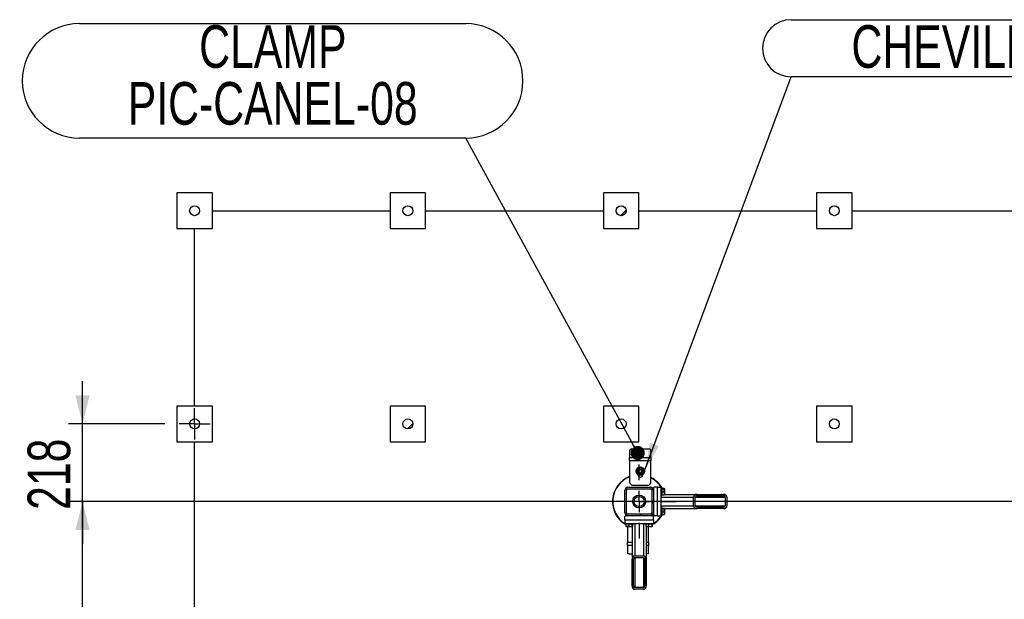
# Model space of a CAD drawing. Header units: millimetres. Extents: x 5 to 589, y 5 to 415.
# Tile 103 of 120: x 408 to 478, y 262 to 303. Entities that reach past the tile are written whole.
import ezdxf

# ---------------------------------------------------------------- set-up
doc = ezdxf.new("R2010")
doc.units = ezdxf.units.MM
doc.linetypes.add('CENTERX2', pattern=[20.32, 12.7, -2.54, 2.54, -2.54])
for name, color, linetype in [('COTES', 1, 'Continuous'), ('NOTES', 6, 'Continuous'), ('TRAIT-FINS', 9, 'Continuous'), ('TRAIT-MIXTES', 3, 'CENTERX2')]:
    doc.layers.add(name, color=color, linetype=linetype)
doc.layers.add('TRAIT-FORT', color=4, linetype='Continuous', lineweight=25)
doc.styles.add('SLDTEXTSTYLE0', font='TXT', dxfattribs={"width": 0.75})
doc.dimstyles.new('SLDDIMSTYLE0', dxfattribs={"dimtxt": 3, "dimasz": 2, "dimexe": 0, "dimexo": 0.0625, "dimgap": 0.75, "dimtad": 1, "dimdec": 0, "dimlfac": 40, "dimrnd": 1e-09, "dimzin": 12, "dimdsep": 46, "dimtxsty": 'SLDTEXTSTYLE0', "dimsah": 1, "dimcen": 0.09, "dimadec": 0, "dimazin": 3, "dimtfac": 1, "dimtdec": 0, "dimtofl": 0, "dimtmove": 0, "dimatfit": 3, "dimfxl": 1, "dimfrac": 2, "dimtolj": 1, "dimtzin": 12, "dimarcsym": 0})
doc.dimstyles.new('SLDDIMSTYLE1', dxfattribs={"dimtxt": 3, "dimasz": 2, "dimexe": 0, "dimexo": 0.0625, "dimgap": 0.75, "dimtad": 1, "dimdec": 0, "dimlfac": 40, "dimrnd": 1e-09, "dimzin": 12, "dimdsep": 46, "dimtxsty": 'SLDTEXTSTYLE0', "dimsah": 1, "dimcen": 0.09, "dimadec": 0, "dimazin": 3, "dimtfac": 1, "dimtdec": 0, "dimtmove": 0, "dimatfit": 0, "dimfxl": 1, "dimfrac": 2, "dimtolj": 1, "dimtzin": 12, "dimarcsym": 0})
doc.dimstyles.new('SLDDIMSTYLE2', dxfattribs={"dimtxt": 0.18, "dimasz": 1, "dimexe": 0, "dimexo": 0.0625, "dimgap": 0, "dimtad": 0, "dimtih": 1, "dimtoh": 1, "dimdec": 0, "dimrnd": 1e-09, "dimzin": 0, "dimdsep": 46, "dimtxsty": 'Standard', "dimblk1": 'DOT', "dimblk2": 'DOT', "dimsah": 1, "dimcen": 0.09, "dimadec": 0, "dimazin": 0, "dimtfac": 1, "dimtdec": 0, "dimtofl": 0, "dimtmove": 0, "dimatfit": 3, "dimldrblk": 'DOT', "dimfxl": 1, "dimfrac": 2, "dimtolj": 1, "dimtzin": 0, "dimarcsym": 0})
doc.dimstyles.new('SLDDIMSTYLE3', dxfattribs={"dimtxt": 0.18, "dimasz": 2, "dimexe": 0, "dimexo": 0.0625, "dimgap": 0, "dimtad": 0, "dimtih": 1, "dimtoh": 1, "dimdec": 0, "dimrnd": 1e-09, "dimzin": 0, "dimdsep": 46, "dimtxsty": 'Standard', "dimsah": 1, "dimcen": 0.09, "dimadec": 0, "dimazin": 0, "dimtfac": 2, "dimtdec": 0, "dimtofl": 0, "dimtmove": 0, "dimatfit": 3, "dimfxl": 1, "dimfrac": 2, "dimtolj": 1, "dimtzin": 0, "dimarcsym": 0})

# ---------------------------------------------------------------- blocks, each defined once
blk = doc.blocks.new('_D_6')
at = {"layer": 'COTES', "color": 1, "transparency": 16777216}
for p, q in [((448.475, 269.017), (411.922, 269.017)), ((412.922, 170.517), (412.922, 269.017)), ((472.225, 170.517), (411.922, 170.517))]:
    blk.add_line(p, q, dxfattribs=at)
for points in [[(412.922, 269.017), (412.422, 267.017), (413.422, 267.017)], [(412.922, 170.517), (413.422, 172.517), (412.422, 172.517)]]:
    blk.add_solid(points, dxfattribs=at)
at = {"layer": 'COTES', "color": 1, "transparency": 16777216, "insert": (409.055, 215.333), "char_height": 3, "attachment_point": 1, "rotation": 90, "style": 'SLDTEXTSTYLE0'}
blk.add_mtext('3940', dxfattribs=at)
blk = doc.blocks.new('_D_7')
at = {"layer": 'COTES', "color": 1, "transparency": 16777216}
for p, q in [((412.922, 274.476), (412.922, 277.476)), ((418.706, 274.476), (411.922, 274.476)), ((412.922, 269.017), (412.922, 274.476)), ((500.225, 269.017), (411.922, 269.017)), ((412.922, 269.017), (412.922, 266.017))]:
    blk.add_line(p, q, dxfattribs=at)
for points in [[(412.922, 274.476), (413.422, 276.476), (412.422, 276.476)], [(412.922, 269.017), (412.422, 267.017), (413.422, 267.017)]]:
    blk.add_solid(points, dxfattribs=at)
at = {"layer": 'COTES', "color": 1, "transparency": 16777216, "insert": (409.055, 268.421), "char_height": 3, "attachment_point": 1, "rotation": 90, "style": 'SLDTEXTSTYLE0'}
blk.add_mtext('218', dxfattribs=at)
blk = doc.blocks.new('SW_NOTE_3')
at = {"layer": 'NOTES', "color": 0}
for p, q in [((-27.17, 8.05), (0, 8.05)), ((0, 0), (-27.17, 0))]:
    blk.add_line(p, q, dxfattribs=at)
for centre, start, end in [((-27.17, 4.025), 90, 270), ((0, 4.025), 270, 90)]:
    blk.add_arc(centre, 4.025, start, end, dxfattribs=at)
at = {"layer": 'NOTES', "color": 0, "char_height": 3, "attachment_point": 2, "style": 'SLDTEXTSTYLE0'}
for s, insert in [('CLAMP', (-13.567, 7.939)), ('PIC-CANEL-08', (-13.577, 3.939))]:
    blk.add_mtext(s, dxfattribs=dict(at, insert=insert))
blk = doc.blocks.new('_Dot')
at = {"color": 0, "linetype": 'ByBlock', "lineweight": -2}
blk.add_line((-0.5, 0), (-1, 0), dxfattribs=at)
at = {"color": 0, "linetype": 'ByBlock', "const_width": 0.5}
blk.add_lwpolyline([(-0.25, 0, 1), (0.25, 0, 1)], format="xyb", close=True, dxfattribs=at)
blk = doc.blocks.new('SW_NOTE_4')
at = {"layer": 'NOTES', "color": 0}
for p, q in [((0, 4.025), (46.164, 4.025)), ((46.164, 0), (0, 0))]:
    blk.add_line(p, q, dxfattribs=at)
for centre, start, end in [((0, 2.013), 90, 270), ((46.164, 2.013), 270, 90)]:
    blk.add_arc(centre, 2.013, start, end, dxfattribs=at)
at = {"layer": 'NOTES', "color": 0, "insert": (22.887, 3.637), "char_height": 3, "attachment_point": 2, "style": 'SLDTEXTSTYLE0'}
blk.add_mtext('CHEVILLE HILTI HSA  M12', dxfattribs=at)
blk = doc.blocks.new('SW_CENTERMARKSYMBOL_0')
at = {"layer": 'TRAIT-MIXTES', "color": 0}
for p, q in [((0, 1.5), (0, 2.6)), ((0, 0), (0, 0.75)), ((-1.5, 0), (-2.6, 0)), ((0, 0), (-0.75, 0)), ((0, 0), (0, -0.75)), ((0, 0), (0.75, 0)), ((1.5, 0), (2.6, 0)), ((0, -1.5), (0, -2.6))]:
    blk.add_line(p, q, dxfattribs=at)
blk = doc.blocks.new('SW_CENTERMARKSYMBOL_1')
at = {"layer": 'TRAIT-MIXTES', "color": 0}
for p, q in [((0, 0.75), (0, 1.1)), ((0, 0), (0, 0.75)), ((-0.75, 0), (-1.1, 0)), ((0, 0), (-0.75, 0)), ((0, 0), (0, -0.75)), ((0, 0), (0.75, 0)), ((0.75, 0), (1.1, 0)), ((0, -0.75), (0, -1.1))]:
    blk.add_line(p, q, dxfattribs=at)

msp = doc.modelspace()

# ---------------------------------------------------------------- hatches: boundary and pattern name
at = {"layer": 'TRAIT-FINS'}
h = msp.add_hatch(dxfattribs=at)
h.set_pattern_fill('ANSI31', color=9, style=0)
edge = h.paths.add_edge_path(flags=0)
edge.add_arc((420.806, 289.476), 0.35, 0, 360)
h = msp.add_hatch(dxfattribs=at)
h.set_pattern_fill('ANSI31', color=9, style=0)
edge = h.paths.add_edge_path(flags=0)
edge.add_arc((435.806, 289.476), 0.35, 0, 360)
h = msp.add_hatch(dxfattribs=at)
h.set_pattern_fill('ANSI31', color=9, style=0)
edge = h.paths.add_edge_path(flags=0)
edge.add_arc((450.806, 289.476), 0.35, 0, 360)
h = msp.add_hatch(dxfattribs=at)
h.set_pattern_fill('ANSI31', color=9, style=0)
edge = h.paths.add_edge_path(flags=0)
edge.add_arc((465.806, 289.476), 0.35, 0, 360)
h = msp.add_hatch(dxfattribs=at)
h.set_pattern_fill('ANSI31', color=9, style=0)
edge = h.paths.add_edge_path(flags=0)
edge.add_arc((420.806, 274.476), 0.35, 0, 360)
h = msp.add_hatch(dxfattribs=at)
h.set_pattern_fill('ANSI31', color=9, style=0)
edge = h.paths.add_edge_path(flags=0)
edge.add_arc((435.806, 274.476), 0.35, 0, 360)
h = msp.add_hatch(dxfattribs=at)
h.set_pattern_fill('ANSI31', color=9, style=0)
edge = h.paths.add_edge_path(flags=0)
edge.add_arc((450.806, 274.476), 0.35, 0, 360)
h = msp.add_hatch(dxfattribs=at)
h.set_pattern_fill('ANSI31', color=9, style=0)
edge = h.paths.add_edge_path(flags=0)
edge.add_arc((465.806, 274.476), 0.35, 0, 360)
h = msp.add_hatch(dxfattribs=at)
h.set_pattern_fill('ANSI31', color=9, angle=3e-322, style=0)
edge = h.paths.add_edge_path(flags=0)
edge.add_arc((451.275, 269.817), 0.2, 90, 180)
edge.add_line((451.075, 269.817), (451.075, 268.217))
edge.add_arc((451.275, 268.217), 0.2, 180, 270)
edge.add_line((451.275, 268.017), (452.875, 268.017))
edge.add_arc((452.875, 268.217), 0.2, 270, 360)
edge.add_line((453.075, 268.217), (453.075, 269.817))
edge.add_arc((452.875, 269.817), 0.2, 0, 90)
edge.add_line((452.875, 270.017), (451.275, 270.017))
edge = h.paths.add_edge_path(flags=0)
edge.add_line((451.175, 268.217), (451.175, 269.817))
edge.add_arc((451.275, 269.817), 0.1, 90, 180, ccw=False)
edge.add_line((451.275, 269.917), (452.875, 269.917))
edge.add_arc((452.875, 269.817), 0.1, 0, 90, ccw=False)
edge.add_line((452.975, 269.817), (452.975, 268.217))
edge.add_arc((452.875, 268.217), 0.1, 270, 360, ccw=False)
edge.add_line((452.875, 268.117), (451.275, 268.117))
edge.add_arc((451.275, 268.217), 0.1, 180, 270, ccw=False)
h = msp.add_hatch(dxfattribs=at)
h.set_pattern_fill('ANSI31', color=9, angle=3e-322, style=0)
edge = h.paths.add_edge_path(flags=0)
edge.add_line((456.139, 268.517), (458.017, 268.517))
edge.add_ellipse((458.017, 268.717), major_axis=(0.235, 0), ratio=0.852263, start_angle=270, end_angle=360)
edge.add_line((458.251, 268.717), (458.251, 269.317))
edge.add_ellipse((458.017, 269.317), major_axis=(0.235, 0), ratio=0.852263, start_angle=360, end_angle=450)
edge.add_line((458.017, 269.517), (456.139, 269.517))
edge.add_ellipse((456.139, 269.317), major_axis=(0.235, 0), ratio=0.852263, start_angle=90, end_angle=180)
edge.add_line((455.905, 269.317), (455.905, 268.717))
edge.add_ellipse((456.139, 268.717), major_axis=(0.235, 0), ratio=0.852263, start_angle=180, end_angle=270)
edge = h.paths.add_edge_path(flags=0)
edge.add_line((458.017, 268.617), (456.139, 268.617))
edge.add_ellipse((456.139, 268.717), major_axis=(0.117, 0), ratio=0.852263, start_angle=180, end_angle=270, ccw=False)
edge.add_line((456.022, 268.717), (456.022, 269.317))
edge.add_ellipse((456.139, 269.317), major_axis=(0.117, 0), ratio=0.852263, start_angle=90, end_angle=180, ccw=False)
edge.add_line((456.139, 269.417), (458.017, 269.417))
edge.add_ellipse((458.017, 269.317), major_axis=(0.117, 0), ratio=0.852263, start_angle=0, end_angle=90, ccw=False)
edge.add_line((458.134, 269.317), (458.134, 268.717))
edge.add_ellipse((458.017, 268.717), major_axis=(0.117, 0), ratio=0.852263, start_angle=270, end_angle=360, ccw=False)
h = msp.add_hatch(dxfattribs=at)
h.set_pattern_fill('ANSI31', color=9, angle=3e-322, style=0)
edge = h.paths.add_edge_path(flags=0)
edge.add_line((451.575, 264.952), (451.575, 263.075))
edge.add_ellipse((451.775, 263.075), major_axis=(0, -0.235), ratio=0.852263, start_angle=270, end_angle=360)
edge.add_line((451.775, 262.84), (452.375, 262.84))
edge.add_ellipse((452.375, 263.075), major_axis=(0, -0.235), ratio=0.852263, start_angle=360, end_angle=450)
edge.add_line((452.575, 263.075), (452.575, 264.952))
edge.add_ellipse((452.375, 264.952), major_axis=(0, -0.235), ratio=0.852263, start_angle=90, end_angle=180)
edge.add_line((452.375, 265.187), (451.775, 265.187))
edge.add_ellipse((451.775, 264.952), major_axis=(0, -0.235), ratio=0.852263, start_angle=180, end_angle=270)
edge = h.paths.add_edge_path(flags=0)
edge.add_line((451.675, 263.075), (451.675, 264.952))
edge.add_ellipse((451.775, 264.952), major_axis=(0, -0.117), ratio=0.852263, start_angle=180, end_angle=270, ccw=False)
edge.add_line((451.775, 265.069), (452.375, 265.069))
edge.add_ellipse((452.375, 264.952), major_axis=(0, -0.117), ratio=0.852263, start_angle=90, end_angle=180, ccw=False)
edge.add_line((452.475, 264.952), (452.475, 263.075))
edge.add_ellipse((452.375, 263.075), major_axis=(0, -0.117), ratio=0.852263, start_angle=0, end_angle=90, ccw=False)
edge.add_line((452.375, 262.957), (451.775, 262.957))
edge.add_ellipse((451.775, 263.075), major_axis=(0, -0.117), ratio=0.852263, start_angle=270, end_angle=360, ccw=False)

# ---------------------------------------------------------------- linework, layer by layer
at = {"layer": 'TRAIT-FORT', "color": 4, "linetype": 'Continuous', "lineweight": 25}
for p, q in [((419.556, 290.726), (419.556, 288.226)), ((422.056, 290.726), (419.556, 290.726)), ((422.056, 288.226), (422.056, 290.726)), ((437.056, 290.726), (434.556, 290.726)), ((434.556, 290.726), (434.556, 288.226)), ((437.056, 288.226), (437.056, 290.726)), ((449.556, 290.726), (449.556, 288.226)), ((452.056, 290.726), (449.556, 290.726)), ((452.056, 288.226), (452.056, 290.726)), ((464.556, 290.726), (464.556, 288.226)), ((467.056, 290.726), (464.556, 290.726)), ((467.056, 288.226), (467.056, 290.726)), ((422.056, 289.476), (434.556, 289.476)), ((437.056, 289.476), (449.556, 289.476)), ((452.056, 289.476), (464.556, 289.476)), ((467.056, 289.476), (479.556, 289.476)), ((419.556, 288.226), (422.056, 288.226)), ((420.806, 275.726), (420.806, 288.226)), ((434.556, 288.226), (437.056, 288.226)), ((449.556, 288.226), (452.056, 288.226)), ((464.556, 288.226), (467.056, 288.226)), ((419.556, 275.726), (419.556, 273.226)), ((422.056, 275.726), (419.556, 275.726)), ((422.056, 273.226), (422.056, 275.726)), ((434.556, 275.726), (434.556, 273.226)), ((437.056, 275.726), (434.556, 275.726)), ((437.056, 273.226), (437.056, 275.726)), ((449.556, 275.726), (449.556, 273.226)), ((452.056, 275.726), (449.556, 275.726)), ((452.056, 273.226), (452.056, 275.726)), ((464.556, 275.726), (464.556, 273.226)), ((467.056, 275.726), (464.556, 275.726)), ((467.056, 273.226), (467.056, 275.726)), ((419.556, 273.226), (422.056, 273.226)), ((420.806, 260.726), (420.806, 273.226)), ((434.556, 273.226), (437.056, 273.226)), ((449.556, 273.226), (452.056, 273.226)), ((464.556, 273.226), (467.056, 273.226)), ((451.406, 272.602), (451.406, 272.107)), ((452.781, 272.71), (451.531, 272.71)), ((452.906, 272.107), (452.906, 272.602)), ((451.406, 271.907), (451.406, 272.107)), ((451.406, 272.107), (452.906, 272.107)), ((451.406, 271.907), (451.406, 270.407)), ((451.406, 271.907), (452.906, 271.907)), ((452.906, 272.107), (452.906, 271.907)), ((452.906, 270.407), (452.906, 271.907)), ((451.981, 270.913), (451.981, 270.907)), ((451.981, 270.889), (452.017, 270.891)), ((452.079, 270.867), (451.986, 270.865)), ((452.274, 270.881), (452.328, 270.875)), ((452.331, 270.907), (452.331, 270.913)), ((451.656, 270.157), (452.656, 270.157)), ((451.075, 268.217), (451.075, 269.817)), ((451.175, 268.217), (451.175, 269.817)), ((451.275, 270.017), (452.875, 270.017)), ((451.275, 269.917), (452.875, 269.917)), ((452.975, 269.817), (452.975, 268.217)), ((453.075, 269.842), (453.073, 269.842)), ((453.125, 270.017), (453.075, 269.967)), ((453.075, 269.967), (453.075, 269.817)), ((453.075, 269.817), (453.075, 268.217)), ((453.375, 270.017), (453.125, 270.017)), ((453.375, 268.017), (453.375, 270.017)), ((453.375, 270.017), (453.625, 270.017)), ((453.625, 268.017), (453.625, 270.017)), ((453.675, 269.992), (453.625, 269.992)), ((453.625, 269.442), (453.675, 269.442)), ((453.675, 269.992), (453.675, 269.463)), ((453.675, 269.943), (453.825, 269.943)), ((453.675, 269.913), (453.825, 269.913)), ((453.675, 269.686), (453.825, 269.686)), ((453.675, 269.491), (453.825, 269.491)), ((453.675, 269.463), (453.675, 269.442)), ((453.85, 269.919), (453.843, 269.931)), ((453.843, 269.503), (453.85, 269.515)), ((453.85, 269.919), (453.85, 269.515)), ((453.856, 269.517), (453.85, 269.538)), ((453.85, 269.517), (456.139, 269.517)), ((456.139, 269.517), (458.017, 269.517)), ((453.625, 269.317), (455.905, 269.317)), ((455.905, 268.717), (455.905, 269.317)), ((456.022, 268.717), (456.022, 269.317)), ((456.022, 269.317), (458.134, 269.317)), ((456.139, 269.417), (458.017, 269.417)), ((458.134, 269.317), (458.134, 268.717)), ((458.251, 269.317), (458.251, 268.717)), ((452.875, 268.117), (451.275, 268.117)), ((453.073, 268.192), (453.075, 268.192)), ((453.075, 268.217), (453.075, 268.067)), ((453.075, 268.067), (453.125, 268.017)), ((453.625, 268.717), (455.905, 268.717)), ((453.675, 268.592), (453.625, 268.592)), ((453.675, 268.592), (453.675, 268.063)), ((453.675, 268.543), (453.825, 268.543)), ((453.675, 268.513), (453.825, 268.513)), ((453.675, 268.286), (453.825, 268.286)), ((453.675, 268.091), (453.825, 268.091)), ((453.675, 268.063), (453.675, 268.042)), ((453.85, 268.519), (453.843, 268.531)), ((453.843, 268.103), (453.85, 268.115)), ((453.85, 268.519), (453.85, 268.115)), ((453.85, 268.517), (456.139, 268.517)), ((453.85, 268.495), (453.856, 268.517)), ((456.022, 268.717), (458.134, 268.717)), ((458.017, 268.617), (456.139, 268.617)), ((458.017, 268.517), (456.139, 268.517)), ((451.125, 268.017), (451.075, 267.967)), ((451.075, 267.717), (451.075, 267.967)), ((451.075, 267.717), (451.075, 267.467)), ((451.075, 267.717), (453.075, 267.717)), ((451.075, 267.467), (453.075, 267.467)), ((451.1, 267.467), (451.1, 267.417)), ((451.121, 267.417), (451.1, 267.417)), ((451.65, 267.417), (451.121, 267.417)), ((451.275, 268.017), (451.125, 268.017)), ((451.149, 267.417), (451.149, 267.267)), ((451.25, 268.018), (451.25, 268.017)), ((452.875, 268.017), (451.275, 268.017)), ((451.344, 267.417), (451.344, 267.267)), ((451.57, 267.417), (451.57, 267.267)), ((451.601, 267.417), (451.601, 267.267)), ((451.65, 267.417), (451.65, 267.467)), ((451.775, 267.467), (451.775, 265.187)), ((452.375, 267.467), (452.375, 265.187)), ((452.5, 267.467), (452.5, 267.417)), ((452.521, 267.417), (452.5, 267.417)), ((453.05, 267.417), (452.521, 267.417)), ((452.549, 267.417), (452.549, 267.267)), ((452.744, 267.417), (452.744, 267.267)), ((453.025, 268.017), (452.875, 268.017)), ((452.9, 268.017), (452.9, 268.018)), ((452.97, 267.417), (452.97, 267.267)), ((453.001, 267.417), (453.001, 267.267)), ((453.075, 267.967), (453.025, 268.017)), ((453.05, 267.417), (453.05, 267.467)), ((453.075, 267.717), (453.075, 267.967)), ((453.075, 267.717), (453.075, 267.467)), ((453.375, 268.017), (453.125, 268.017)), ((453.375, 268.017), (453.625, 268.017)), ((453.625, 268.042), (453.675, 268.042)), ((451.161, 267.249), (451.173, 267.242)), ((451.577, 267.242), (451.173, 267.242)), ((451.244, 267.242), (451.244, 266.127)), ((451.575, 267.242), (451.575, 264.952)), ((451.577, 267.242), (451.589, 267.249)), ((452.561, 267.249), (452.573, 267.242)), ((452.977, 267.242), (452.573, 267.242)), ((452.575, 267.242), (452.575, 264.952)), ((452.744, 266.127), (452.744, 267.242)), ((452.977, 267.242), (452.989, 267.249)), ((451.244, 265.927), (451.244, 266.127)), ((451.575, 266.127), (451.244, 266.127)), ((452.744, 266.127), (452.575, 266.127)), ((452.744, 266.127), (452.744, 265.927)), ((451.244, 265.927), (451.244, 265.432)), ((451.575, 265.927), (451.244, 265.927)), ((451.369, 265.324), (451.575, 265.324)), ((452.744, 265.927), (452.575, 265.927)), ((452.575, 265.324), (452.619, 265.324)), ((452.744, 265.432), (452.744, 265.927)), ((451.575, 263.075), (451.575, 264.952)), ((451.675, 263.075), (451.675, 264.952)), ((451.775, 265.187), (452.375, 265.187)), ((451.775, 265.069), (452.375, 265.069)), ((451.775, 265.069), (451.775, 262.957)), ((452.375, 265.069), (452.375, 262.957)), ((452.475, 264.952), (452.475, 263.075)), ((452.575, 264.952), (452.575, 263.075)), ((452.375, 262.957), (451.775, 262.957)), ((452.375, 262.84), (451.775, 262.84))]:
    msp.add_line(p, q, dxfattribs=at)
at = {"layer": 'TRAIT-FORT', "color": 4, "linetype": 'Continuous', "lineweight": 25, "flags": 128}
for points in [[(452.321, 270.85), (452.233, 270.86), (452.21, 270.862)], [(453.85, 269.621), (453.859, 269.592), (453.882, 269.517)], [(453.882, 268.517), (453.86, 268.445), (453.85, 268.413)]]:
    msp.add_lwpolyline(points, dxfattribs=at)
at = {"layer": 'TRAIT-FORT', "color": 4, "linetype": 'Continuous', "lineweight": 25}
for centre, radius in [((420.806, 289.476), 0.35), ((435.806, 289.476), 0.35), ((450.806, 289.476), 0.35), ((465.806, 289.476), 0.35), ((420.806, 274.476), 0.35), ((435.806, 274.476), 0.35), ((450.806, 274.476), 0.35), ((465.806, 274.476), 0.35), ((452.156, 271.157), 0.3), ((452.156, 271.157), 0.15), ((452.156, 271.157), 0.112), ((452.156, 271.157), 0.1), ((452.075, 269.017), 0.45), ((452.075, 269.017), 0.35)]:
    msp.add_circle(centre, radius, dxfattribs=at)
for centre, radius, start, end in [((451.523, 272.593), 0.118, 86.18874, 175.59805), ((452.788, 272.593), 0.118, 4.40195, 93.81126), ((452.156, 271.157), 0.225, 149.24965, 209.24965), ((452.156, 271.157), 0.225, 209.24965, 269.24965), ((452.156, 271.157), 0.225, 89.24965, 149.24965), ((452.156, 270.907), 0.175, 180, 360), ((452.156, 271.157), 0.225, 269.24965, 329.24965), ((452.156, 271.157), 0.225, 29.24965, 89.24965), ((452.156, 271.157), 0.225, 329.24965, 29.24965), ((452.075, 269.017), 1.875, 110.90974, 240.4041), ((452.075, 269.017), 1.85, 111.20585, 238.1952), ((451.656, 270.407), 0.25, 180, 270), ((452.656, 270.407), 0.25, 270, 360), ((452.075, 269.017), 1.875, 29.5959, 63.69796), ((452.075, 269.017), 1.85, 31.8048, 63.31462), ((451.275, 269.817), 0.2, 90, 180), ((451.275, 269.817), 0.1, 90, 180), ((452.875, 269.817), 0.2, 0, 90), ((452.875, 269.817), 0.1, 0, 90), ((451.275, 268.217), 0.2, 180, 270), ((451.275, 268.217), 0.1, 180, 270), ((452.875, 268.217), 0.2, 270, 0), ((452.875, 268.217), 0.1, 270, 0), ((452.075, 269.017), 1.875, 299.5959, 330.4041), ((452.075, 269.017), 1.85, 301.8048, 328.1952), ((451.361, 265.441), 0.118, 184.40195, 273.81126), ((452.627, 265.441), 0.118, 266.18874, 355.59805)]:
    msp.add_arc(centre, radius, start, end, dxfattribs=at)
for centre, major_axis, start_param, end_param in [((456.139, 269.317), (0.235, 0), 1.570796, 3.141593), ((458.017, 269.317), (0.235, 0), 0, 1.570796), ((456.139, 269.317), (0.117, 0), 1.570796, 3.141593), ((458.017, 269.317), (0.117, 0), 0, 1.570796), ((456.139, 268.717), (0.235, 0), 3.141593, 4.712389), ((456.139, 268.717), (0.117, 0), 3.141593, 4.712389), ((458.017, 268.717), (0.235, 0), 4.712389, 6.283185), ((458.017, 268.717), (0.117, 0), 4.712389, 6.283185), ((451.775, 264.952), (0, -0.235), 3.141593, 4.712389), ((451.775, 264.952), (0, -0.117), 3.141593, 4.712389), ((452.375, 264.952), (0, -0.235), 1.570796, 3.141593), ((452.375, 264.952), (0, -0.117), 1.570796, 3.141593), ((451.775, 263.075), (0, -0.235), 4.712389, 6.283185), ((451.775, 263.075), (0, -0.117), 4.712389, 6.283185), ((452.375, 263.075), (0, -0.235), 0, 1.570796), ((452.375, 263.075), (0, -0.117), 0, 1.570796)]:
    msp.add_ellipse(centre, major_axis=major_axis, ratio=0.852263, start_param=start_param, end_param=end_param, dxfattribs=at)
for points, knots in [([(451.896, 271.16), (451.906, 271.178), (451.928, 271.214), (451.951, 271.253), (451.962, 271.272)], [0, 0, 0, 0, 0.4932444, 1, 1, 1, 1]), ([(451.959, 271.047), (451.95, 271.063), (451.932, 271.095), (451.911, 271.133), (451.899, 271.154), (451.896, 271.16)], [0, 0, 0, 0, 0.413688, 0.838028, 1, 1, 1, 1]), ([(452.023, 270.934), (452.013, 270.952), (451.992, 270.989), (451.97, 271.027), (451.959, 271.047)], [0, 0, 0, 0, 0.493244, 1, 1, 1, 1]), ([(451.962, 271.272), (451.972, 271.288), (451.991, 271.32), (452.013, 271.357), (452.025, 271.378), (452.029, 271.384)], [0, 0, 0, 0, 0.413688, 0.838028, 1, 1, 1, 1]), ([(452.153, 270.932), (452.134, 270.932), (452.097, 270.933), (452.054, 270.933), (452.029, 270.934), (452.023, 270.934)], [0, 0, 0, 0, 0.413688, 0.838028, 1, 1, 1, 1]), ([(452.029, 271.384), (452.049, 271.383), (452.092, 271.383), (452.136, 271.382), (452.158, 271.382)], [0, 0, 0, 0, 0.493244, 1, 1, 1, 1]), ([(452.282, 270.93), (452.262, 270.93), (452.219, 270.931), (452.175, 270.932), (452.153, 270.932)], [0, 0, 0, 0, 0.493244, 1, 1, 1, 1]), ([(452.158, 271.382), (452.177, 271.382), (452.214, 271.381), (452.257, 271.381), (452.282, 271.38), (452.288, 271.38)], [0, 0, 0, 0, 0.413688, 0.838028, 1, 1, 1, 1]), ([(452.349, 271.042), (452.34, 271.026), (452.321, 270.994), (452.299, 270.957), (452.286, 270.936), (452.282, 270.93)], [0, 0, 0, 0, 0.413688, 0.838028, 1, 1, 1, 1]), ([(452.288, 271.38), (452.299, 271.362), (452.319, 271.325), (452.341, 271.286), (452.352, 271.267)], [0, 0, 0, 0, 0.493244, 1, 1, 1, 1]), ([(452.415, 271.153), (452.405, 271.136), (452.383, 271.099), (452.36, 271.061), (452.349, 271.042)], [0, 0, 0, 0, 0.493244, 1, 1, 1, 1]), ([(452.352, 271.267), (452.361, 271.251), (452.379, 271.218), (452.4, 271.181), (452.412, 271.159), (452.415, 271.153)], [0, 0, 0, 0, 0.413688, 0.838028, 1, 1, 1, 1]), ([(453.825, 269.943), (453.832, 269.939), (453.845, 269.933), (453.844, 269.923), (453.835, 269.917), (453.827, 269.914), (453.825, 269.913)], [0, 0, 0, 0, 0.385549, 0.637642, 0.896546, 1, 1, 1, 1]), ([(453.825, 269.686), (453.83, 269.706), (453.841, 269.746), (453.845, 269.805), (453.839, 269.861), (453.83, 269.895), (453.825, 269.913)], [0, 0, 0, 0, 0.264605, 0.534948, 0.765343, 1, 1, 1, 1]), ([(453.825, 269.686), (453.83, 269.67), (453.841, 269.635), (453.845, 269.584), (453.839, 269.536), (453.83, 269.506), (453.825, 269.491)], [0, 0, 0, 0, 0.264605, 0.534948, 0.765343, 1, 1, 1, 1]), ([(453.842, 269.503), (453.842, 269.502), (453.842, 269.499), (453.835, 269.495), (453.827, 269.492), (453.825, 269.491)], [0, 0, 0, 0, 0.082237, 0.737977, 1, 1, 1, 1]), ([(453.825, 268.543), (453.832, 268.539), (453.845, 268.533), (453.844, 268.523), (453.835, 268.517), (453.827, 268.514), (453.825, 268.513)], [0, 0, 0, 0, 0.385549, 0.637642, 0.896546, 1, 1, 1, 1]), ([(453.825, 268.286), (453.83, 268.306), (453.841, 268.346), (453.845, 268.405), (453.839, 268.461), (453.83, 268.495), (453.825, 268.513)], [0, 0, 0, 0, 0.264605, 0.534948, 0.765343, 1, 1, 1, 1]), ([(453.825, 268.286), (453.83, 268.27), (453.841, 268.235), (453.845, 268.184), (453.839, 268.136), (453.83, 268.106), (453.825, 268.091)], [0, 0, 0, 0, 0.264605, 0.534948, 0.765343, 1, 1, 1, 1]), ([(453.842, 268.103), (453.842, 268.102), (453.842, 268.099), (453.835, 268.095), (453.827, 268.092), (453.825, 268.091)], [0, 0, 0, 0, 0.082237, 0.737977, 1, 1, 1, 1]), ([(451.161, 267.249), (451.16, 267.249), (451.157, 267.249), (451.153, 267.257), (451.15, 267.265), (451.149, 267.267)], [0, 0, 0, 0, 0.082237, 0.737977, 1, 1, 1, 1]), ([(451.344, 267.267), (451.327, 267.261), (451.293, 267.25), (451.242, 267.246), (451.194, 267.252), (451.164, 267.262), (451.149, 267.267)], [0, 0, 0, 0, 0.264605, 0.534948, 0.765343, 1, 1, 1, 1]), ([(451.344, 267.267), (451.364, 267.261), (451.404, 267.25), (451.462, 267.246), (451.519, 267.252), (451.553, 267.262), (451.57, 267.267)], [0, 0, 0, 0, 0.264605, 0.534948, 0.765343, 1, 1, 1, 1]), ([(451.601, 267.267), (451.597, 267.259), (451.591, 267.247), (451.581, 267.248), (451.575, 267.257), (451.571, 267.265), (451.57, 267.267)], [0, 0, 0, 0, 0.385549, 0.637642, 0.896546, 1, 1, 1, 1]), ([(452.561, 267.249), (452.56, 267.249), (452.557, 267.249), (452.553, 267.257), (452.55, 267.265), (452.549, 267.267)], [0, 0, 0, 0, 0.082237, 0.737977, 1, 1, 1, 1]), ([(452.744, 267.267), (452.727, 267.261), (452.693, 267.25), (452.642, 267.246), (452.594, 267.252), (452.564, 267.262), (452.549, 267.267)], [0, 0, 0, 0, 0.264605, 0.534948, 0.765343, 1, 1, 1, 1]), ([(452.744, 267.267), (452.764, 267.261), (452.804, 267.25), (452.862, 267.246), (452.919, 267.252), (452.953, 267.262), (452.97, 267.267)], [0, 0, 0, 0, 0.264605, 0.534948, 0.765343, 1, 1, 1, 1]), ([(453.001, 267.267), (452.997, 267.259), (452.991, 267.247), (452.981, 267.248), (452.975, 267.257), (452.971, 267.265), (452.97, 267.267)], [0, 0, 0, 0, 0.385549, 0.637642, 0.896546, 1, 1, 1, 1])]:
    msp.add_open_spline(points, degree=3, knots=knots, dxfattribs=at)

# ---------------------------------------------------------------- block references
at = {"layer": 'NOTES', "color": 211}
for name, p in [('SW_NOTE_4', (462.767, 298.893)), ('SW_NOTE_3', (439.874, 294.591))]:
    msp.add_blockref(name, p, dxfattribs=at)
at = {"layer": 'TRAIT-MIXTES', "color": 3}
for name, p in [('SW_CENTERMARKSYMBOL_1', (420.806, 274.476)), ('SW_CENTERMARKSYMBOL_0', (452.075, 269.017))]:
    msp.add_blockref(name, p, dxfattribs=at)

# ---------------------------------------------------------------- dimensions: what is measured, and where the dimension line sits
at = {"layer": 'COTES', "color": 1}
for base, p1, p2, dimstyle, picture, middle in [((412.922, 274.476), (501.225, 269.017), (419.706, 274.476), 'SLDDIMSTYLE1', '_D_7', (412.922, 271.746)), ((412.922, 269.017), (473.225, 170.517), (449.475, 269.017), 'SLDDIMSTYLE0', '_D_6', (412.922, 219.767))]:
    dim = msp.add_linear_dim(base=base, p1=p1, p2=p2, angle=90, dimstyle=dimstyle, dxfattribs=at)
    dim.commit()
    dim.dimension.update_dxf_attribs({"geometry": picture, "text_midpoint": middle, "dimtype": 160})

# ---------------------------------------------------------------- leaders
at = {"layer": 'NOTES', "color": 211}
for points, dimstyle in [([(452.455, 271.164), (462.767, 298.893)], 'SLDDIMSTYLE3'), ([(451.972, 272.428), (439.874, 294.591)], 'SLDDIMSTYLE2')]:
    msp.add_leader(points, dimstyle=dimstyle, dxfattribs=at)

doc.saveas('drawing.dxf')
